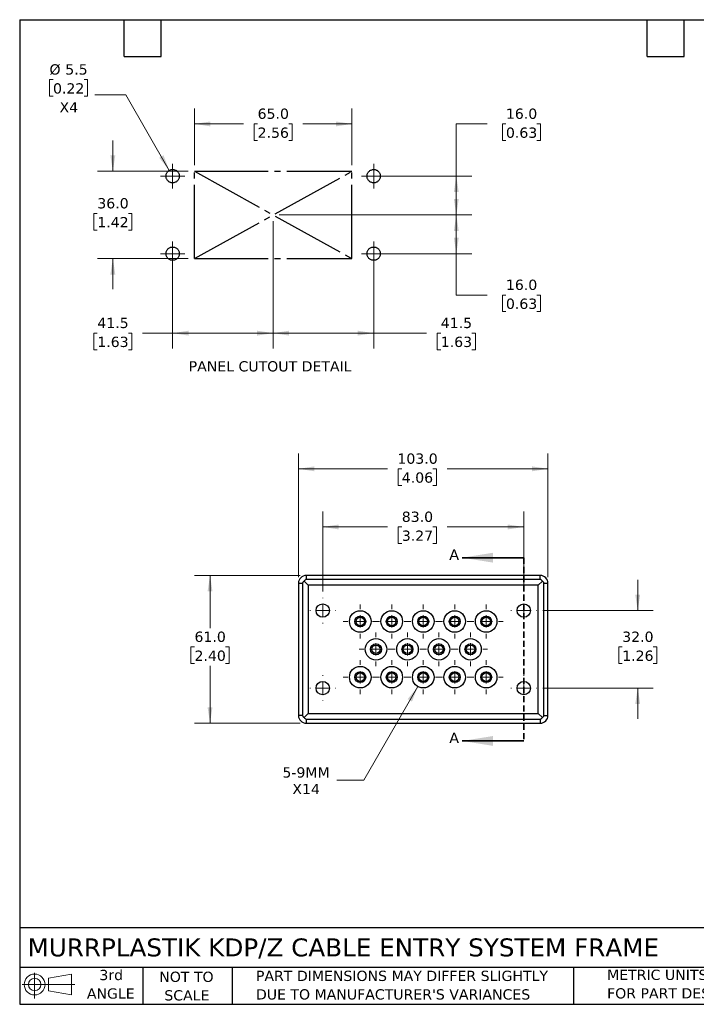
# Model space of a CAD drawing. Header units: millimetres. Extents: x 13 to 546, y 13 to 419.
# Tile 1 of 2: x 13 to 292, y 13 to 419. Entities that reach past the tile are written whole.
import ezdxf

# ---------------------------------------------------------------- set-up
doc = ezdxf.new("R2010")
doc.units = ezdxf.units.MM
doc.header["$LTSCALE"] = 2
for name, pattern in [('SLD-Center', [19.05, 15.24, -1.27, 1.27, -1.27]), ('SLD-Dashed', [1.905, 1.27, -0.635]), ('SLD-Solid', [0])]:
    doc.linetypes.add(name, pattern=pattern)
doc.layers.add('CENTER', color=40, linetype='SLD-Center')
doc.layers.add('TEXT', color=140, linetype='SLD-Solid', lineweight=25)
doc.styles.add('SLDTEXTSTYLE0', font='VERDANA.TTF')
doc.dimstyles.new('SLDDIMSTYLE0', dxfattribs={"dimtxt": 4.316016, "dimasz": 6.604, "dimexe": 0, "dimexo": 0.0625, "dimgap": 1.079004, "dimtad": 0, "dimtih": 1, "dimtoh": 1, "dimrnd": 1e-09, "dimzin": 4, "dimdsep": 46, "dimtxsty": 'SLDTEXTSTYLE0', "dimsah": 1, "dimcen": 0.09, "dimadec": 0, "dimazin": 1, "dimtfac": 1, "dimtofl": 0, "dimtmove": 0, "dimatfit": 3, "dimfxl": 0, "dimfrac": 2, "dimtolj": 1, "dimtzin": 12, "dimarcsym": 0})
doc.dimstyles.new('SLDDIMSTYLE1', dxfattribs={"dimtxt": 4.316016, "dimasz": 6.604, "dimexe": 0, "dimexo": 0.0625, "dimgap": 1.079004, "dimtad": 0, "dimtih": 1, "dimtoh": 1, "dimrnd": 1e-09, "dimzin": 4, "dimdsep": 46, "dimtxsty": 'SLDTEXTSTYLE0', "dimsah": 1, "dimcen": 0.09, "dimadec": 0, "dimazin": 1, "dimtfac": 1, "dimtmove": 0, "dimatfit": 0, "dimfxl": 0, "dimfrac": 2, "dimtolj": 1, "dimtzin": 12, "dimarcsym": 0})
doc.dimstyles.new('SLDDIMSTYLE2', dxfattribs={"dimtxt": 4.316016, "dimasz": 6.604, "dimexe": 0, "dimexo": 0.0625, "dimgap": 1.079004, "dimtad": 0, "dimtih": 1, "dimtoh": 1, "dimrnd": 1e-09, "dimzin": 12, "dimdsep": 46, "dimtxsty": 'SLDTEXTSTYLE0', "dimsah": 1, "dimcen": 0, "dimadec": 0, "dimazin": 3, "dimtfac": 1, "dimtofl": 0, "dimtmove": 0, "dimatfit": 3, "dimfxl": 0, "dimfrac": 2, "dimtolj": 1, "dimtzin": 12, "dimarcsym": 0})
doc.dimstyles.new('SLDDIMSTYLE3', dxfattribs={"dimtxt": 4.316016, "dimasz": 6.604, "dimexe": 0, "dimexo": 0.0625, "dimgap": 1.079004, "dimtad": 0, "dimtih": 1, "dimtoh": 1, "dimrnd": 1e-09, "dimzin": 12, "dimdsep": 46, "dimtxsty": 'SLDTEXTSTYLE0', "dimsah": 1, "dimcen": 0.09, "dimadec": 0, "dimazin": 3, "dimtfac": 1, "dimtofl": 0, "dimtmove": 0, "dimatfit": 3, "dimfxl": 0, "dimfrac": 2, "dimtolj": 1, "dimtzin": 12, "dimarcsym": 0})
doc.dimstyles.new('SLDDIMSTYLE4', dxfattribs={"dimtxt": 4.316016, "dimasz": 6.604, "dimexe": 0, "dimexo": 0.0625, "dimgap": 1.079004, "dimtad": 0, "dimtih": 1, "dimtoh": 1, "dimrnd": 1e-09, "dimzin": 12, "dimdsep": 46, "dimtxsty": 'SLDTEXTSTYLE0', "dimsah": 1, "dimcen": 0, "dimadec": 0, "dimazin": 3, "dimtfac": 1, "dimtofl": 0, "dimtmove": 0, "dimatfit": 3, "dimfxl": 0, "dimfrac": 2, "dimtolj": 1, "dimtzin": 12, "dimarcsym": 0})

# ---------------------------------------------------------------- blocks, each defined once
blk = doc.blocks.new('Block11')
at = {"color": 7, "linetype": 'SLD-Solid', "lineweight": 18}
for p, q in [((5.18, 10.62), (5.18, 0)), ((10.96, 8.33), (20.35, 10.06)), ((10.96, 3.19), (10.96, 8.33)), ((20.35, 10.06), (20.35, 1.46)), ((0, 5.76), (21.75, 5.76)), ((10.96, 3.19), (20.35, 1.46))]:
    blk.add_line(p, q, dxfattribs=at)
for radius in [4.3, 2.57]:
    blk.add_circle((5.18, 5.76), radius, dxfattribs=at)
blk = doc.blocks.new('Block12')
at = {"color": 7, "linetype": 'Continuous'}
blk.add_blockref('Block11', (0, 0), dxfattribs=at)
blk = doc.blocks.new('_D')
at = {"color": 7, "linetype": 'SLD-Solid', "lineweight": 0}
for p, q in [((84.85, 359.06), (84.85, 382.43)), ((149.85, 359.06), (149.85, 382.43)), ((84.85, 376.08), (105.09, 376.08)), ((110.93, 376.08), (109.49, 376.08)), ((109.49, 376.08), (109.49, 369.22)), ((123.76, 376.08), (125.21, 376.08)), ((125.21, 376.08), (125.21, 369.22)), ((149.85, 376.08), (129.61, 376.08)), ((109.49, 369.22), (110.93, 369.22)), ((125.21, 369.22), (123.76, 369.22))]:
    blk.add_line(p, q, dxfattribs=at)
at = {"color": 7, "linetype": 'SLD-Solid', "lineweight": 18}
for points in [[(84.85, 376.08), (91.45, 375.06), (91.45, 377.09)], [(149.85, 376.08), (143.24, 377.09), (143.24, 375.06)]]:
    blk.add_solid(points, dxfattribs=at)
at = {"color": 7, "linetype": 'SLD-Solid', "lineweight": 18, "char_height": 4.233, "attachment_point": 1, "style": 'SLDTEXTSTYLE0'}
for s, insert in [('65.0', (110.93, 382.42)), ('2.56', (110.93, 374.59))]:
    blk.add_mtext(s, dxfattribs=dict(at, insert=insert))
blk = doc.blocks.new('_D_1')
at = {"color": 7, "linetype": 'SLD-Solid', "lineweight": 0}
for p, q in [((51.16, 356.52), (51.16, 369.22)), ((82.31, 356.52), (44.81, 356.52)), ((44.75, 339.11), (43.3, 339.11)), ((43.3, 339.11), (43.3, 332.25)), ((57.57, 339.11), (59.02, 339.11)), ((59.02, 339.11), (59.02, 332.25)), ((43.3, 332.25), (44.75, 332.25)), ((59.02, 332.25), (57.57, 332.25)), ((82.31, 320.52), (44.81, 320.52)), ((51.16, 320.52), (51.16, 307.82))]:
    blk.add_line(p, q, dxfattribs=at)
at = {"color": 7, "linetype": 'SLD-Solid', "lineweight": 18}
for points in [[(51.16, 356.52), (52.18, 363.13), (50.14, 363.13)], [(51.16, 320.52), (50.14, 313.92), (52.18, 313.92)]]:
    blk.add_solid(points, dxfattribs=at)
at = {"color": 7, "linetype": 'SLD-Solid', "lineweight": 18, "char_height": 4.233, "attachment_point": 1, "style": 'SLDTEXTSTYLE0'}
for s, insert in [('36.0', (44.75, 345.45)), ('1.42', (44.75, 337.63))]:
    blk.add_mtext(s, dxfattribs=dict(at, insert=insert))
blk = doc.blocks.new('_D_2')
at = {"color": 7, "linetype": 'SLD-Solid', "lineweight": 0}
for p, q in [((26.46, 394.35), (25.01, 394.35)), ((25.01, 394.35), (25.01, 387.49)), ((39.29, 394.35), (40.74, 394.35)), ((40.74, 394.35), (40.74, 387.49)), ((25.01, 387.49), (26.46, 387.49)), ((40.74, 387.49), (39.29, 387.49)), ((56.47, 388.08), (43.77, 388.08)), ((74.47, 356.91), (56.47, 388.08))]:
    blk.add_line(p, q, dxfattribs=at)
at = {"color": 7, "linetype": 'SLD-Solid', "lineweight": 18}
blk.add_solid([(74.47, 356.91), (72.05, 363.13), (70.29, 362.12)], dxfattribs=at)
at = {"color": 7, "linetype": 'SLD-Solid', "lineweight": 18, "char_height": 4.233, "attachment_point": 1, "style": 'SLDTEXTSTYLE0'}
for s, insert in [('%%c', (25, 400.69)), ('5.5', (31.52, 400.69)), ('0.22', (26.46, 392.86)), ('X4', (29.15, 385.04))]:
    blk.add_mtext(s, dxfattribs=dict(at, insert=insert))
blk = doc.blocks.new('_D_3')
at = {"color": 7, "linetype": 'SLD-Solid', "lineweight": 0}
for p, q in [((205.66, 376.08), (192.96, 376.08)), ((192.96, 376.08), (192.96, 354.52)), ((213.44, 376.08), (211.99, 376.08)), ((211.99, 376.08), (211.99, 369.22)), ((226.26, 376.08), (227.71, 376.08)), ((227.71, 376.08), (227.71, 369.22)), ((211.99, 369.22), (213.44, 369.22)), ((227.71, 369.22), (226.26, 369.22)), ((161.39, 354.52), (199.31, 354.52)), ((192.96, 338.52), (192.96, 354.52)), ((126.95, 338.52), (199.31, 338.52))]:
    blk.add_line(p, q, dxfattribs=at)
at = {"color": 7, "linetype": 'SLD-Solid', "lineweight": 18}
for points in [[(192.96, 354.52), (191.94, 347.92), (193.97, 347.92)], [(192.96, 338.52), (193.97, 345.13), (191.94, 345.13)]]:
    blk.add_solid(points, dxfattribs=at)
at = {"color": 7, "linetype": 'SLD-Solid', "lineweight": 18, "char_height": 4.233, "attachment_point": 1, "style": 'SLDTEXTSTYLE0'}
for s, insert in [('16.0', (213.44, 382.42)), ('0.63', (213.44, 374.59))]:
    blk.add_mtext(s, dxfattribs=dict(at, insert=insert))
blk = doc.blocks.new('_D_4')
at = {"color": 7, "linetype": 'SLD-Solid', "lineweight": 0}
for p, q in [((119.89, 338.52), (199.31, 338.52)), ((192.96, 338.52), (192.96, 322.52)), ((161.39, 322.52), (199.31, 322.52)), ((192.96, 305.46), (192.96, 322.52)), ((205.66, 305.46), (192.96, 305.46)), ((213.44, 305.46), (211.99, 305.46)), ((211.99, 305.46), (211.99, 298.6)), ((226.26, 305.46), (227.71, 305.46)), ((227.71, 305.46), (227.71, 298.6)), ((211.99, 298.6), (213.44, 298.6)), ((227.71, 298.6), (226.26, 298.6))]:
    blk.add_line(p, q, dxfattribs=at)
at = {"color": 7, "linetype": 'SLD-Solid', "lineweight": 18}
for points in [[(192.96, 338.52), (191.94, 331.92), (193.97, 331.92)], [(192.96, 322.52), (193.97, 329.13), (191.94, 329.13)]]:
    blk.add_solid(points, dxfattribs=at)
at = {"color": 7, "linetype": 'SLD-Solid', "lineweight": 18, "char_height": 4.233, "attachment_point": 1, "style": 'SLDTEXTSTYLE0'}
for s, insert in [('16.0', (213.44, 311.8)), ('0.63', (213.44, 303.98))]:
    blk.add_mtext(s, dxfattribs=dict(at, insert=insert))
blk = doc.blocks.new('_D_5')
at = {"color": 7, "linetype": 'SLD-Solid', "lineweight": 0}
for p, q in [((117.35, 335.98), (117.35, 283.37)), ((75.85, 319.98), (75.85, 283.37)), ((44.75, 289.72), (43.3, 289.72)), ((43.3, 289.72), (43.3, 282.86)), ((57.57, 289.72), (59.02, 289.72)), ((59.02, 289.72), (59.02, 282.86)), ((75.85, 289.72), (63.42, 289.72)), ((117.35, 289.72), (75.85, 289.72)), ((43.3, 282.86), (44.75, 282.86)), ((59.02, 282.86), (57.57, 282.86))]:
    blk.add_line(p, q, dxfattribs=at)
at = {"color": 7, "linetype": 'SLD-Solid', "lineweight": 18}
for points in [[(75.85, 289.72), (82.45, 288.7), (82.45, 290.73)], [(117.35, 289.72), (110.74, 290.73), (110.74, 288.7)]]:
    blk.add_solid(points, dxfattribs=at)
at = {"color": 7, "linetype": 'SLD-Solid', "lineweight": 18, "char_height": 4.233, "attachment_point": 1, "style": 'SLDTEXTSTYLE0'}
for s, insert in [('41.5', (44.75, 296.06)), ('1.63', (44.75, 288.24))]:
    blk.add_mtext(s, dxfattribs=dict(at, insert=insert))
blk = doc.blocks.new('_D_6')
at = {"color": 7, "linetype": 'SLD-Solid', "lineweight": 0}
for p, q in [((117.35, 335.98), (117.35, 283.37)), ((158.85, 319.98), (158.85, 283.37)), ((117.35, 289.72), (158.85, 289.72)), ((158.85, 289.72), (180.69, 289.72)), ((186.54, 289.72), (185.09, 289.72)), ((185.09, 289.72), (185.09, 282.86)), ((199.37, 289.72), (200.82, 289.72)), ((200.82, 289.72), (200.82, 282.86)), ((185.09, 282.86), (186.54, 282.86)), ((200.82, 282.86), (199.37, 282.86))]:
    blk.add_line(p, q, dxfattribs=at)
at = {"color": 7, "linetype": 'SLD-Solid', "lineweight": 18}
for points in [[(117.35, 289.72), (123.95, 288.7), (123.95, 290.73)], [(158.85, 289.72), (152.24, 290.73), (152.24, 288.7)]]:
    blk.add_solid(points, dxfattribs=at)
at = {"color": 7, "linetype": 'SLD-Solid', "lineweight": 18, "char_height": 4.233, "attachment_point": 1, "style": 'SLDTEXTSTYLE0'}
for s, insert in [('41.5', (186.54, 296.06)), ('1.63', (186.54, 288.24))]:
    blk.add_mtext(s, dxfattribs=dict(at, insert=insert))
blk = doc.blocks.new('SW_CENTERMARKSYMBOL_0')
at = {"color": 0, "linetype": 'SLD-Solid', "lineweight": 18}
for q in [(0, 5.08), (-5.08, 0), (0, -5.08), (5.08, 0)]:
    blk.add_line((0, 0), q, dxfattribs=at)
blk = doc.blocks.new('SW_CENTERMARKSYMBOL_1')
at = {"color": 0, "linetype": 'SLD-Solid', "lineweight": 18}
for q in [(0, 5.08), (-5.08, 0), (0, -5.08), (5.08, 0)]:
    blk.add_line((0, 0), q, dxfattribs=at)
blk = doc.blocks.new('SW_CENTERMARKSYMBOL_2')
at = {"color": 0, "linetype": 'SLD-Solid', "lineweight": 18}
for q in [(0, 5.08), (-5.08, 0), (0, -5.08), (5.08, 0)]:
    blk.add_line((0, 0), q, dxfattribs=at)
blk = doc.blocks.new('SW_CENTERMARKSYMBOL_3')
at = {"color": 0, "linetype": 'SLD-Solid', "lineweight": 18}
for q in [(0, 5.08), (-5.08, 0), (0, -5.08), (5.08, 0)]:
    blk.add_line((0, 0), q, dxfattribs=at)
blk = doc.blocks.new('_D_7')
at = {"color": 7, "linetype": 'SLD-Solid', "lineweight": 0}
for p, q in [((127.8, 189.05), (127.8, 240.07)), ((230.8, 189.05), (230.8, 240.07)), ((127.8, 233.72), (164.6, 233.72)), ((170.45, 233.72), (169, 233.72)), ((169, 233.72), (169, 226.86)), ((183.27, 233.72), (184.72, 233.72)), ((184.72, 233.72), (184.72, 226.86)), ((230.8, 233.72), (189.12, 233.72)), ((169, 226.86), (170.45, 226.86)), ((184.72, 226.86), (183.27, 226.86))]:
    blk.add_line(p, q, dxfattribs=at)
at = {"color": 7, "linetype": 'SLD-Solid', "lineweight": 18}
for points in [[(127.8, 233.72), (134.4, 232.71), (134.4, 234.74)], [(230.8, 233.72), (224.2, 234.74), (224.2, 232.71)]]:
    blk.add_solid(points, dxfattribs=at)
at = {"color": 7, "linetype": 'SLD-Solid', "lineweight": 18, "char_height": 4.233, "attachment_point": 1, "style": 'SLDTEXTSTYLE0'}
for s, insert in [('103.0', (168.65, 240.06)), ('4.06', (170.45, 232.24))]:
    blk.add_mtext(s, dxfattribs=dict(at, insert=insert))
blk = doc.blocks.new('_D_8')
at = {"color": 7, "linetype": 'SLD-Solid', "lineweight": 0}
for p, q in [((128.47, 189.72), (84.93, 189.72)), ((91.28, 189.72), (91.28, 168.01)), ((84.87, 160.19), (83.42, 160.19)), ((83.42, 160.19), (83.42, 153.33)), ((97.7, 160.19), (99.15, 160.19)), ((99.15, 160.19), (99.15, 153.33)), ((83.42, 153.33), (84.87, 153.33)), ((91.28, 128.72), (91.28, 152.36)), ((99.15, 153.33), (97.7, 153.33)), ((128.47, 128.72), (84.93, 128.72))]:
    blk.add_line(p, q, dxfattribs=at)
at = {"color": 7, "linetype": 'SLD-Solid', "lineweight": 18}
for points in [[(91.28, 189.72), (90.27, 183.12), (92.3, 183.12)], [(91.28, 128.72), (92.3, 135.33), (90.27, 135.33)]]:
    blk.add_solid(points, dxfattribs=at)
at = {"color": 7, "linetype": 'SLD-Solid', "lineweight": 18, "char_height": 4.233, "attachment_point": 1, "style": 'SLDTEXTSTYLE0'}
for s, insert in [('61.0', (84.87, 166.53)), ('2.40', (84.87, 158.7))]:
    blk.add_mtext(s, dxfattribs=dict(at, insert=insert))
blk = doc.blocks.new('_D_9')
at = {"color": 7, "linetype": 'SLD-Solid', "lineweight": 0}
for p, q in [((177.07, 143.87), (154.72, 105.15)), ((154.72, 105.15), (143.61, 105.15))]:
    blk.add_line(p, q, dxfattribs=at)
at = {"color": 7, "linetype": 'SLD-Solid', "lineweight": 18}
blk.add_solid([(177.07, 143.87), (172.89, 138.66), (174.65, 137.64)], dxfattribs=at)
at = {"color": 7, "linetype": 'SLD-Solid', "lineweight": 18, "char_height": 4.233, "attachment_point": 1, "style": 'SLDTEXTSTYLE0'}
for s, insert in [('5-9MM', (121.17, 110.53)), ('X14', (125.28, 103.67))]:
    blk.add_mtext(s, dxfattribs=dict(at, insert=insert))
blk = doc.blocks.new('_D_10')
at = {"color": 7, "linetype": 'SLD-Solid', "lineweight": 0}
for p, q in [((267.85, 175.22), (267.85, 187.92)), ((228.63, 175.22), (274.2, 175.22)), ((261.44, 160.19), (259.99, 160.19)), ((259.99, 160.19), (259.99, 153.33)), ((274.26, 160.19), (275.71, 160.19)), ((275.71, 160.19), (275.71, 153.33)), ((259.99, 153.33), (261.44, 153.33)), ((275.71, 153.33), (274.26, 153.33)), ((228.63, 143.22), (274.2, 143.22)), ((267.85, 143.22), (267.85, 130.52))]:
    blk.add_line(p, q, dxfattribs=at)
at = {"color": 7, "linetype": 'SLD-Solid', "lineweight": 18}
for points in [[(267.85, 175.22), (268.87, 181.83), (266.83, 181.83)], [(267.85, 143.22), (266.83, 136.62), (268.87, 136.62)]]:
    blk.add_solid(points, dxfattribs=at)
at = {"color": 7, "linetype": 'SLD-Solid', "lineweight": 18, "char_height": 4.233, "attachment_point": 1, "style": 'SLDTEXTSTYLE0'}
for s, insert in [('32.0', (261.44, 166.53)), ('1.26', (261.44, 158.7))]:
    blk.add_mtext(s, dxfattribs=dict(at, insert=insert))
blk = doc.blocks.new('_D_11')
at = {"color": 7, "linetype": 'SLD-Solid', "lineweight": 0}
for p, q in [((137.8, 183.05), (137.8, 216.07)), ((220.8, 183.05), (220.8, 216.07)), ((137.8, 209.72), (164.6, 209.72)), ((170.45, 209.72), (169, 209.72)), ((169, 209.72), (169, 202.86)), ((183.27, 209.72), (184.72, 209.72)), ((184.72, 209.72), (184.72, 202.86)), ((220.8, 209.72), (189.12, 209.72)), ((169, 202.86), (170.45, 202.86)), ((184.72, 202.86), (183.27, 202.86))]:
    blk.add_line(p, q, dxfattribs=at)
at = {"color": 7, "linetype": 'SLD-Solid', "lineweight": 18}
for points in [[(137.8, 209.72), (144.4, 208.71), (144.4, 210.74)], [(220.8, 209.72), (214.2, 210.74), (214.2, 208.71)]]:
    blk.add_solid(points, dxfattribs=at)
at = {"color": 7, "linetype": 'SLD-Solid', "lineweight": 18, "char_height": 4.233, "attachment_point": 1, "style": 'SLDTEXTSTYLE0'}
for s, insert in [('83.0', (170.45, 216.06)), ('3.27', (170.45, 208.24))]:
    blk.add_mtext(s, dxfattribs=dict(at, insert=insert))
blk = doc.blocks.new('SW_CENTERMARKSYMBOL_4')
at = {"color": 0, "linetype": 'SLD-Solid', "lineweight": 18}
for p, q in [((0, 5.08), (0, 5.29)), ((-5.08, 0), (-5.29, 0)), ((0, 0), (-2.54, 0)), ((0, 0), (0, 2.54)), ((0, 0), (0, -2.54)), ((0, 0), (2.54, 0)), ((5.08, 0), (5.29, 0)), ((0, -5.08), (0, -5.29))]:
    blk.add_line(p, q, dxfattribs=at)
blk = doc.blocks.new('SW_CENTERMARKSYMBOL_5')
at = {"color": 0, "linetype": 'SLD-Solid', "lineweight": 18}
for p, q in [((0, 5.08), (0, 5.29)), ((-5.08, 0), (-5.29, 0)), ((0, 0), (-2.54, 0)), ((0, 0), (0, 2.54)), ((0, 0), (0, -2.54)), ((0, 0), (2.54, 0)), ((5.08, 0), (5.29, 0)), ((0, -5.08), (0, -5.29))]:
    blk.add_line(p, q, dxfattribs=at)
blk = doc.blocks.new('SW_CENTERMARKSYMBOL_6')
at = {"color": 0, "linetype": 'SLD-Solid', "lineweight": 18}
for p, q in [((0, 5.08), (0, 5.29)), ((-5.08, 0), (-5.29, 0)), ((0, 0), (-2.54, 0)), ((0, 0), (0, 2.54)), ((0, 0), (0, -2.54)), ((0, 0), (2.54, 0)), ((5.08, 0), (5.29, 0)), ((0, -5.08), (0, -5.29))]:
    blk.add_line(p, q, dxfattribs=at)
blk = doc.blocks.new('SW_CENTERMARKSYMBOL_7')
at = {"color": 0, "linetype": 'SLD-Solid', "lineweight": 18}
for p, q in [((0, 5.08), (0, 5.29)), ((-5.08, 0), (-5.29, 0)), ((0, 0), (-2.54, 0)), ((0, 0), (0, 2.54)), ((0, 0), (0, -2.54)), ((0, 0), (2.54, 0)), ((5.08, 0), (5.29, 0)), ((0, -5.08), (0, -5.29))]:
    blk.add_line(p, q, dxfattribs=at)
blk = doc.blocks.new('SW_CENTERMARKSYMBOL_8')
at = {"color": 0, "linetype": 'SLD-Solid', "lineweight": 18}
for p, q in [((0, 5.08), (0, 6.99)), ((-5.08, 0), (-6.99, 0)), ((0, 0), (-2.54, 0)), ((0, 0), (0, 2.54)), ((0, 0), (0, -2.54)), ((0, 0), (2.54, 0)), ((5.08, 0), (6.99, 0)), ((0, -5.08), (0, -6.99))]:
    blk.add_line(p, q, dxfattribs=at)
blk = doc.blocks.new('SW_CENTERMARKSYMBOL_9')
at = {"color": 0, "linetype": 'SLD-Solid', "lineweight": 18}
for p, q in [((0, 5.08), (0, 6.99)), ((-5.08, 0), (-6.99, 0)), ((0, 0), (-2.54, 0)), ((0, 0), (0, 2.54)), ((0, 0), (0, -2.54)), ((0, 0), (2.54, 0)), ((5.08, 0), (6.99, 0)), ((0, -5.08), (0, -6.99))]:
    blk.add_line(p, q, dxfattribs=at)
blk = doc.blocks.new('SW_CENTERMARKSYMBOL_10')
at = {"color": 0, "linetype": 'SLD-Solid', "lineweight": 18}
for p, q in [((0, 5.08), (0, 6.99)), ((-5.08, 0), (-6.99, 0)), ((0, 0), (-2.54, 0)), ((0, 0), (0, 2.54)), ((0, 0), (0, -2.54)), ((0, 0), (2.54, 0)), ((5.08, 0), (6.99, 0)), ((0, -5.08), (0, -6.99))]:
    blk.add_line(p, q, dxfattribs=at)
blk = doc.blocks.new('SW_CENTERMARKSYMBOL_11')
at = {"color": 0, "linetype": 'SLD-Solid', "lineweight": 18}
for p, q in [((0, 5.08), (0, 6.99)), ((-5.08, 0), (-6.99, 0)), ((0, 0), (-2.54, 0)), ((0, 0), (0, 2.54)), ((0, 0), (0, -2.54)), ((0, 0), (2.54, 0)), ((5.08, 0), (6.99, 0)), ((0, -5.08), (0, -6.99))]:
    blk.add_line(p, q, dxfattribs=at)
blk = doc.blocks.new('SW_CENTERMARKSYMBOL_12')
at = {"color": 0, "linetype": 'SLD-Solid', "lineweight": 18}
for p, q in [((0, 5.08), (0, 6.99)), ((-5.08, 0), (-6.99, 0)), ((0, 0), (-2.54, 0)), ((0, 0), (0, 2.54)), ((0, 0), (0, -2.54)), ((0, 0), (2.54, 0)), ((5.08, 0), (6.99, 0)), ((0, -5.08), (0, -6.99))]:
    blk.add_line(p, q, dxfattribs=at)
blk = doc.blocks.new('SW_CENTERMARKSYMBOL_13')
at = {"color": 0, "linetype": 'SLD-Solid', "lineweight": 18}
for p, q in [((0, 5.08), (0, 6.99)), ((-5.08, 0), (-6.99, 0)), ((0, 0), (-2.54, 0)), ((0, 0), (0, 2.54)), ((0, 0), (0, -2.54)), ((0, 0), (2.54, 0)), ((5.08, 0), (6.99, 0)), ((0, -5.08), (0, -6.99))]:
    blk.add_line(p, q, dxfattribs=at)
blk = doc.blocks.new('SW_CENTERMARKSYMBOL_14')
at = {"color": 0, "linetype": 'SLD-Solid', "lineweight": 18}
for p, q in [((0, 5.08), (0, 6.99)), ((-5.08, 0), (-6.99, 0)), ((0, 0), (-2.54, 0)), ((0, 0), (0, 2.54)), ((0, 0), (0, -2.54)), ((0, 0), (2.54, 0)), ((5.08, 0), (6.99, 0)), ((0, -5.08), (0, -6.99))]:
    blk.add_line(p, q, dxfattribs=at)
blk = doc.blocks.new('SW_CENTERMARKSYMBOL_15')
at = {"color": 0, "linetype": 'SLD-Solid', "lineweight": 18}
for p, q in [((0, 5.08), (0, 6.99)), ((-5.08, 0), (-6.99, 0)), ((0, 0), (-2.54, 0)), ((0, 0), (0, 2.54)), ((0, 0), (0, -2.54)), ((0, 0), (2.54, 0)), ((5.08, 0), (6.99, 0)), ((0, -5.08), (0, -6.99))]:
    blk.add_line(p, q, dxfattribs=at)
blk = doc.blocks.new('SW_CENTERMARKSYMBOL_16')
at = {"color": 0, "linetype": 'SLD-Solid', "lineweight": 18}
for p, q in [((0, 5.08), (0, 6.99)), ((-5.08, 0), (-6.99, 0)), ((0, 0), (-2.54, 0)), ((0, 0), (0, 2.54)), ((0, 0), (0, -2.54)), ((0, 0), (2.54, 0)), ((5.08, 0), (6.99, 0)), ((0, -5.08), (0, -6.99))]:
    blk.add_line(p, q, dxfattribs=at)
blk = doc.blocks.new('SW_CENTERMARKSYMBOL_17')
at = {"color": 0, "linetype": 'SLD-Solid', "lineweight": 18}
for p, q in [((0, 5.08), (0, 6.99)), ((-5.08, 0), (-6.99, 0)), ((0, 0), (-2.54, 0)), ((0, 0), (0, 2.54)), ((0, 0), (0, -2.54)), ((0, 0), (2.54, 0)), ((5.08, 0), (6.99, 0)), ((0, -5.08), (0, -6.99))]:
    blk.add_line(p, q, dxfattribs=at)
blk = doc.blocks.new('SW_CENTERMARKSYMBOL_18')
at = {"color": 0, "linetype": 'SLD-Solid', "lineweight": 18}
for p, q in [((0, 5.08), (0, 6.99)), ((-5.08, 0), (-6.99, 0)), ((0, 0), (-2.54, 0)), ((0, 0), (0, 2.54)), ((0, 0), (0, -2.54)), ((0, 0), (2.54, 0)), ((5.08, 0), (6.99, 0)), ((0, -5.08), (0, -6.99))]:
    blk.add_line(p, q, dxfattribs=at)
blk = doc.blocks.new('SW_CENTERMARKSYMBOL_19')
at = {"color": 0, "linetype": 'SLD-Solid', "lineweight": 18}
for p, q in [((0, 5.08), (0, 6.99)), ((-5.08, 0), (-6.99, 0)), ((0, 0), (-2.54, 0)), ((0, 0), (0, 2.54)), ((0, 0), (0, -2.54)), ((0, 0), (2.54, 0)), ((5.08, 0), (6.99, 0)), ((0, -5.08), (0, -6.99))]:
    blk.add_line(p, q, dxfattribs=at)
blk = doc.blocks.new('SW_CENTERMARKSYMBOL_20')
at = {"color": 0, "linetype": 'SLD-Solid', "lineweight": 18}
for p, q in [((0, 5.08), (0, 6.99)), ((-5.08, 0), (-6.99, 0)), ((0, 0), (-2.54, 0)), ((0, 0), (0, 2.54)), ((0, 0), (0, -2.54)), ((0, 0), (2.54, 0)), ((5.08, 0), (6.99, 0)), ((0, -5.08), (0, -6.99))]:
    blk.add_line(p, q, dxfattribs=at)
blk = doc.blocks.new('SW_CENTERMARKSYMBOL_21')
at = {"color": 0, "linetype": 'SLD-Solid', "lineweight": 18}
for p, q in [((0, 5.08), (0, 6.99)), ((-5.08, 0), (-6.99, 0)), ((0, 0), (-2.54, 0)), ((0, 0), (0, 2.54)), ((0, 0), (0, -2.54)), ((0, 0), (2.54, 0)), ((5.08, 0), (6.99, 0)), ((0, -5.08), (0, -6.99))]:
    blk.add_line(p, q, dxfattribs=at)

msp = doc.modelspace()

# ---------------------------------------------------------------- linework, layer by layer
at = {"color": 7, "linetype": 'SLD-Solid', "lineweight": 35}
for p, q in [((220.799, 197.042), (195.399, 197.042)), ((220.799, 121.402), (195.399, 121.402))]:
    msp.add_line(p, q, dxfattribs=at)
at = {"color": 7, "linetype": 'SLD-Dashed', "lineweight": 35}
msp.add_line((220.799, 197.042), (220.799, 121.402), dxfattribs=at)
for p, q in [((130.121, 187.4), (131.861, 185.66)), ((131.007, 189.722), (131.007, 188.073)), ((227.591, 189.722), (131.007, 189.722)), ((227.591, 188.073), (131.007, 188.073)), ((226.737, 185.66), (228.477, 187.4)), ((227.591, 188.073), (227.591, 189.722)), ((127.799, 186.514), (129.448, 186.514)), ((127.799, 186.514), (127.799, 131.93)), ((129.448, 186.514), (129.448, 131.93)), ((131.861, 185.66), (131.861, 132.783)), ((226.737, 185.66), (131.861, 185.66)), ((226.737, 132.783), (226.737, 185.66)), ((229.15, 131.93), (229.15, 186.514)), ((229.15, 186.514), (230.799, 186.514)), ((230.799, 131.93), (230.799, 186.514)), ((129.448, 131.93), (127.799, 131.93)), ((131.861, 132.783), (130.121, 131.043)), ((131.007, 130.371), (227.591, 130.371)), ((131.007, 130.371), (131.007, 128.722)), ((131.861, 132.783), (226.737, 132.783)), ((226.737, 132.783), (228.477, 131.043)), ((227.591, 130.371), (227.591, 128.722)), ((229.15, 131.93), (230.799, 131.93)), ((131.007, 128.722), (227.591, 128.722))]:
    msp.add_line(p, q)
for centre, radius in [((137.799, 175.222), 2.75), ((153.299, 170.722), 4.45), ((166.299, 170.722), 4.45), ((179.299, 170.722), 4.45), ((192.299, 170.722), 4.45), ((205.299, 170.722), 4.45), ((220.799, 175.222), 2.75), ((153.299, 170.722), 2.25), ((153.299, 170.722), 1.75), ((166.299, 170.722), 2.25), ((166.299, 170.722), 1.75), ((179.299, 170.722), 2.25), ((179.299, 170.722), 1.75), ((192.299, 170.722), 2.25), ((192.299, 170.722), 1.75), ((205.299, 170.722), 2.25), ((205.299, 170.722), 1.75), ((159.799, 159.222), 4.45), ((172.799, 159.222), 4.45), ((185.799, 159.222), 4.45), ((198.799, 159.222), 4.45), ((159.799, 159.222), 2.25), ((159.799, 159.222), 1.75), ((172.799, 159.222), 2.25), ((172.799, 159.222), 1.75), ((185.799, 159.222), 2.25), ((185.799, 159.222), 1.75), ((198.799, 159.222), 2.25), ((198.799, 159.222), 1.75), ((153.299, 147.722), 4.45), ((166.299, 147.722), 4.45), ((179.299, 147.722), 4.45), ((192.299, 147.722), 4.45), ((205.299, 147.722), 4.45), ((153.299, 147.722), 2.25), ((153.299, 147.722), 1.75), ((166.299, 147.722), 2.25), ((166.299, 147.722), 1.75), ((179.299, 147.722), 2.25), ((179.299, 147.722), 1.75), ((192.299, 147.722), 2.25), ((192.299, 147.722), 1.75), ((205.299, 147.722), 2.25), ((205.299, 147.722), 1.75), ((137.799, 143.222), 2.75), ((220.799, 143.222), 2.75)]:
    msp.add_circle(centre, radius)
for centre, start, end in [((131.007, 186.514), 90, 180), ((227.591, 186.514), 0, 90), ((131.007, 131.93), 180, 270), ((227.591, 131.93), 270, 0)]:
    msp.add_arc(centre, 3.208, start, end)
for points, knots in [([(130.121, 187.4), (129.944, 187.288), (129.806, 187.151), (129.639, 186.925), (129.591, 186.846), (129.529, 186.725), (129.51, 186.684), (129.485, 186.621), (129.477, 186.601), (129.465, 186.569), (129.461, 186.559), (129.456, 186.543), (129.454, 186.537), (129.452, 186.529), (129.451, 186.526), (129.449, 186.521), (129.448, 186.518), (129.448, 186.514)], [0, 0, 0, 0, 0.5, 0.5, 0.75, 0.75, 0.875, 0.875, 0.9375, 0.9375, 0.96875, 0.96875, 0.984375, 0.984375, 0.9921875, 0.9921875, 1, 1, 1, 1]), ([(131.007, 188.073), (131.003, 188.073), (131, 188.072), (130.994, 188.07), (130.991, 188.069), (130.983, 188.066), (130.978, 188.065), (130.962, 188.059), (130.952, 188.055), (130.92, 188.044), (130.899, 188.036), (130.837, 188.01), (130.796, 187.992), (130.675, 187.93), (130.597, 187.882), (130.372, 187.717), (130.233, 187.577), (130.121, 187.4)], [0, 0, 0, 0, 0.0078125, 0.0078125, 0.015625, 0.015625, 0.03125, 0.03125, 0.0625, 0.0625, 0.125, 0.125, 0.25, 0.25, 0.5, 0.5, 1, 1, 1, 1]), ([(228.477, 187.4), (228.365, 187.577), (228.229, 187.715), (228.003, 187.882), (227.924, 187.93), (227.802, 187.992), (227.761, 188.01), (227.699, 188.036), (227.678, 188.044), (227.647, 188.055), (227.636, 188.059), (227.62, 188.065), (227.615, 188.066), (227.607, 188.069), (227.604, 188.07), (227.598, 188.072), (227.595, 188.073), (227.591, 188.073)], [0, 0, 0, 0, 0.5, 0.5, 0.75, 0.75, 0.875, 0.875, 0.9375, 0.9375, 0.96875, 0.96875, 0.984375, 0.984375, 0.9921875, 0.9921875, 1, 1, 1, 1]), ([(229.15, 186.514), (229.15, 186.518), (229.149, 186.521), (229.147, 186.526), (229.147, 186.529), (229.144, 186.537), (229.142, 186.543), (229.137, 186.559), (229.133, 186.569), (229.122, 186.601), (229.113, 186.621), (229.088, 186.684), (229.069, 186.725), (229.008, 186.846), (228.96, 186.924), (228.795, 187.149), (228.654, 187.288), (228.477, 187.4)], [0, 0, 0, 0, 0.0078125, 0.0078125, 0.015625, 0.015625, 0.03125, 0.03125, 0.0625, 0.0625, 0.125, 0.125, 0.25, 0.25, 0.5, 0.5, 1, 1, 1, 1]), ([(129.448, 131.93), (129.448, 131.925), (129.449, 131.922), (129.451, 131.917), (129.452, 131.914), (129.454, 131.906), (129.456, 131.9), (129.461, 131.885), (129.465, 131.874), (129.477, 131.843), (129.485, 131.822), (129.51, 131.76), (129.529, 131.718), (129.59, 131.597), (129.638, 131.519), (129.803, 131.294), (129.944, 131.155), (130.121, 131.043)], [0, 0, 0, 0, 0.0078125, 0.0078125, 0.015625, 0.015625, 0.03125, 0.03125, 0.0625, 0.0625, 0.125, 0.125, 0.25, 0.25, 0.5, 0.5, 1, 1, 1, 1]), ([(130.121, 131.043), (130.233, 130.866), (130.369, 130.728), (130.596, 130.561), (130.674, 130.513), (130.796, 130.452), (130.837, 130.433), (130.899, 130.407), (130.92, 130.399), (130.952, 130.388), (130.962, 130.384), (130.978, 130.378), (130.983, 130.377), (130.991, 130.374), (130.994, 130.373), (131, 130.372), (131.003, 130.371), (131.007, 130.371)], [0, 0, 0, 0, 0.5, 0.5, 0.75, 0.75, 0.875, 0.875, 0.9375, 0.9375, 0.96875, 0.96875, 0.984375, 0.984375, 0.9921875, 0.9921875, 1, 1, 1, 1]), ([(227.591, 130.371), (227.595, 130.371), (227.598, 130.372), (227.604, 130.373), (227.607, 130.374), (227.615, 130.377), (227.62, 130.378), (227.636, 130.384), (227.647, 130.388), (227.678, 130.399), (227.699, 130.407), (227.761, 130.433), (227.802, 130.452), (227.923, 130.513), (228.001, 130.561), (228.226, 130.726), (228.365, 130.867), (228.477, 131.043)], [0, 0, 0, 0, 0.0078125, 0.0078125, 0.015625, 0.015625, 0.03125, 0.03125, 0.0625, 0.0625, 0.125, 0.125, 0.25, 0.25, 0.5, 0.5, 1, 1, 1, 1]), ([(228.477, 131.043), (228.654, 131.155), (228.792, 131.292), (228.959, 131.518), (229.007, 131.597), (229.069, 131.718), (229.088, 131.759), (229.113, 131.822), (229.121, 131.843), (229.133, 131.874), (229.137, 131.885), (229.142, 131.9), (229.144, 131.906), (229.147, 131.914), (229.147, 131.917), (229.149, 131.922), (229.15, 131.925), (229.15, 131.93)], [0, 0, 0, 0, 0.5, 0.5, 0.75, 0.75, 0.875, 0.875, 0.9375, 0.9375, 0.96875, 0.96875, 0.984375, 0.984375, 0.9921875, 0.9921875, 1, 1, 1, 1])]:
    msp.add_open_spline(points, degree=3, knots=knots)
at = {"color": 7, "linetype": 'SLD-Solid', "lineweight": 35}
for points in [[(195.399, 197.042), (208.099, 195.01), (208.099, 199.074)], [(195.399, 121.402), (208.099, 119.37), (208.099, 123.434)]]:
    msp.add_solid(points, dxfattribs=at)
at = {"layer": 'CENTER', "linetype": 'SLD-Center'}
for p, q in [((84.847, 320.524), (84.847, 356.524)), ((84.847, 356.524), (149.847, 356.524)), ((84.847, 320.524), (149.847, 356.524)), ((84.847, 356.524), (149.847, 320.524)), ((149.847, 320.524), (149.847, 356.524)), ((84.847, 320.524), (149.847, 320.524))]:
    msp.add_line(p, q, dxfattribs=at)
for centre in [(75.847, 354.524), (158.847, 354.524), (75.847, 322.524), (158.847, 322.524)]:
    msp.add_circle(centre, 2.75, dxfattribs=at)
at = {"layer": 'TEXT'}
for p, q in [((12.7, 419.1), (546.1, 419.1)), ((12.7, 419.1), (12.7, 12.7)), ((55.88, 403.86), (55.88, 419.1)), ((71.12, 403.86), (71.12, 419.1)), ((271.78, 403.86), (271.78, 419.1)), ((287.02, 403.86), (287.02, 419.1)), ((55.88, 403.86), (71.12, 403.86)), ((271.78, 403.86), (287.02, 403.86)), ((546.1, 44.252), (12.7, 44.252)), ((546.1, 27.94), (12.7, 27.94)), ((63.5, 27.94), (63.5, 12.7)), ((100.423, 27.94), (100.423, 12.7)), ((241.293, 27.94), (241.293, 12.7)), ((12.7, 12.7), (546.1, 12.7))]:
    msp.add_line(p, q, dxfattribs=at)

# ---------------------------------------------------------------- block references
at = {"color": 7, "linetype": 'Continuous', "lineweight": 0}
for name, p in [('SW_CENTERMARKSYMBOL_0', (75.847, 354.524)), ('SW_CENTERMARKSYMBOL_3', (158.847, 354.524)), ('SW_CENTERMARKSYMBOL_1', (75.847, 322.524)), ('SW_CENTERMARKSYMBOL_2', (158.847, 322.524)), ('SW_CENTERMARKSYMBOL_7', (137.799, 175.222)), ('SW_CENTERMARKSYMBOL_6', (220.799, 175.222)), ('SW_CENTERMARKSYMBOL_21', (153.299, 170.722)), ('SW_CENTERMARKSYMBOL_20', (166.299, 170.722)), ('SW_CENTERMARKSYMBOL_12', (179.299, 170.722)), ('SW_CENTERMARKSYMBOL_13', (192.299, 170.722)), ('SW_CENTERMARKSYMBOL_14', (205.299, 170.722)), ('SW_CENTERMARKSYMBOL_16', (159.799, 159.222)), ('SW_CENTERMARKSYMBOL_17', (172.799, 159.222)), ('SW_CENTERMARKSYMBOL_18', (185.799, 159.222)), ('SW_CENTERMARKSYMBOL_19', (198.799, 159.222)), ('SW_CENTERMARKSYMBOL_15', (153.299, 147.722)), ('SW_CENTERMARKSYMBOL_11', (166.299, 147.722)), ('SW_CENTERMARKSYMBOL_10', (179.299, 147.722)), ('SW_CENTERMARKSYMBOL_9', (192.299, 147.722)), ('SW_CENTERMARKSYMBOL_8', (205.299, 147.722)), ('SW_CENTERMARKSYMBOL_4', (137.799, 143.222)), ('SW_CENTERMARKSYMBOL_5', (220.799, 143.222))]:
    msp.add_blockref(name, p, dxfattribs=at)
at = {"layer": 'TEXT'}
msp.add_blockref('Block12', (13.676, 15.108), dxfattribs=at)

# ---------------------------------------------------------------- texts
at = {"color": 7, "linetype": 'Continuous', "lineweight": 0, "insert": (116.083, 278.153), "char_height": 4.23333, "attachment_point": 2, "style": 'SLDTEXTSTYLE0'}
msp.add_mtext('PANEL CUTOUT DETAIL', dxfattribs=at)
at = {"color": 7, "linetype": 'Continuous', "char_height": 4.316, "attachment_point": 1, "style": 'SLDTEXTSTYLE0'}
for insert in [(190.041, 200.47), (190.041, 124.83)]:
    msp.add_mtext('A', dxfattribs=dict(at, insert=insert))
at = {"layer": 'TEXT', "style": 'SLDTEXTSTYLE0'}
for s, insert, char_height, attachment_point in [('MURRPLASTIK KDP/Z CABLE ENTRY SYSTEM FRAME', (15.931, 39.889), 7.40833, 1), ('3rd', (50.493, 26.921), 4.2333, 2), ('NOT TO', (81.537, 26.172), 4.2333, 2), ('PART DIMENSIONS MAY DIFFER SLIGHTLY ', (110.239, 26.562), 4.23333, 1), ('METRIC UNITS USED ', (255.209, 26.992), 4.23333, 1), ('ANGLE', (50.298, 19.276), 4.2333, 2), ('SCALE', (81.729, 18.527), 4.2333, 2), ("DUE TO MANUFACTURER'S VARIANCES", (110.239, 18.917), 4.23333, 1), ('FOR PART DESIGN', (255.209, 19.347), 4.23333, 1)]:
    msp.add_mtext(s, dxfattribs=dict(at, insert=insert, char_height=char_height, attachment_point=attachment_point))

# ---------------------------------------------------------------- dimensions: what is measured, and where the dimension line sits
at = {"color": 7, "linetype": 'SLD-Solid', "lineweight": 18}
dim = msp.add_diameter_dim_2p(p1=(77.222, 352.143), p2=(74.472, 356.906), text='<>\\PX4', dimstyle='SLDDIMSTYLE2', dxfattribs=at)
dim.commit()
dim.dimension.update_dxf_attribs({"geometry": '_D_2', "text_midpoint": (32.876, 390.309), "dimtype": 163})
for base, p1, p2, dimstyle, picture, middle in [((149.847, 376.076), (84.847, 356.524), (149.847, 356.524), 'SLDDIMSTYLE0', '_D', (117.347, 376.076)), ((75.847, 289.718), (117.347, 338.524), (75.847, 322.524), 'SLDDIMSTYLE3', '_D_5', (51.16, 289.718)), ((158.847, 289.718), (117.347, 338.524), (158.847, 322.524), 'SLDDIMSTYLE3', '_D_6', (192.955, 289.718)), ((220.799, 209.722), (137.799, 180.512), (220.799, 180.512), 'SLDDIMSTYLE0', '_D_11', (176.858, 209.722))]:
    dim = msp.add_linear_dim(base=base, p1=p1, p2=p2, dimstyle=dimstyle, dxfattribs=at)
    dim.commit()
    dim.dimension.update_dxf_attribs({"geometry": picture, "text_midpoint": middle, "dimtype": 160})
for base, p1, p2, angle, dimstyle, picture, middle in [((192.955, 354.524), (117.347, 338.524), (158.847, 354.524), 90, 'SLDDIMSTYLE0', '_D_3', (192.955, 376.076)), ((51.16, 356.524), (84.847, 320.524), (84.847, 356.524), 90, 'SLDDIMSTYLE1', '_D_1', (51.16, 339.11)), ((192.955, 322.524), (117.347, 338.524), (158.847, 322.524), 90, 'SLDDIMSTYLE0', '_D_4', (192.955, 305.461)), ((127.799, 233.722), (230.799, 186.514), (127.799, 186.514), 0, 'SLDDIMSTYLE0', '_D_7', (176.858, 233.722)), ((91.284, 189.722), (131.007, 128.722), (131.007, 189.722), 90, 'SLDDIMSTYLE0', '_D_8', (91.284, 160.187)), ((267.849, 143.222), (226.089, 175.222), (226.089, 143.222), 90, 'SLDDIMSTYLE1', '_D_10', (267.849, 160.187))]:
    dim = msp.add_linear_dim(base=base, p1=p1, p2=p2, angle=angle, dimstyle=dimstyle, dxfattribs=at)
    dim.commit()
    dim.dimension.update_dxf_attribs({"geometry": picture, "text_midpoint": middle, "dimtype": 160})
dim = msp.add_diameter_dim_2p(p1=(181.524, 151.575), p2=(177.074, 143.868), text='5-9MM\\PX14', dimstyle='SLDDIMSTYLE4', override={"dimpost": '<>'}, dxfattribs=at)
dim.commit()
dim.dimension.update_dxf_attribs({"geometry": '_D_9', "text_midpoint": (130.801, 105.149), "dimtype": 163})

doc.saveas('drawing.dxf')
